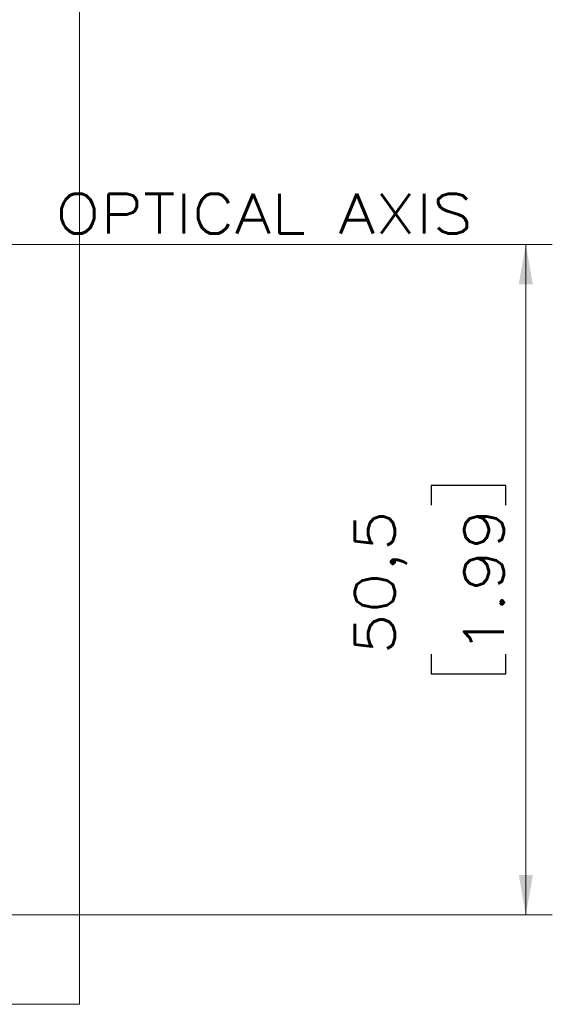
# Model space of a CAD drawing. Header units: millimetres. Extents: x 4 to 836, y 5 to 589.
# Tile 68 of 145: x 544 to 584, y 240 to 314. Entities that reach past the tile are written whole.
import ezdxf

# ---------------------------------------------------------------- set-up
doc = ezdxf.new("R2010")
doc.units = ezdxf.units.MM
doc.layers.add('1', color=7, linetype='Continuous', true_color=0xffffff)
doc.styles.add('ideas_simplex', font='simplex.shx')
doc.dimstyles.get("Standard").update_dxf_attribs({"dimtxt": 0.18, "dimasz": 0.18, "dimexe": 0.18, "dimexo": 0.0625, "dimgap": 0.09, "dimtad": 0, "dimtih": 1, "dimtoh": 1, "dimdec": 4, "dimzin": 0, "dimdsep": 46, "dimtxsty": 'Standard', "dimcen": 0.09, "dimadec": 0, "dimazin": 0, "dimtfac": 1, "dimtdec": 4, "dimtofl": 0, "dimtmove": 0, "dimatfit": 3, "dimfxl": 1, "dimtolj": 1, "dimtzin": 0, "dimarcsym": 0})

# ---------------------------------------------------------------- blocks, each defined once
blk = doc.blocks.new('_U2')
at = {"layer": '1', "color": 152, "lineweight": 13}
for p, q in [((528.608264, 297), (584.408263, 297)), ((528.608264, 246.499924), (584.408263, 246.499924))]:
    blk.add_line(p, q, dxfattribs=at)
at = {"layer": '1', "color": 27, "lineweight": 13}
blk.add_line((582.408263, 246.499924), (582.408263, 297), dxfattribs=at)
at = {"layer": '1', "color": 87, "lineweight": 25}
for p, q in [((580.908263, 278.852462), (575.283263, 278.852462)), ((575.283263, 278.852462), (575.283263, 277.352462)), ((580.908263, 277.352462), (580.908263, 278.852462)), ((575.283263, 266.147462), (575.283263, 264.647462)), ((580.908263, 264.647462), (580.908263, 266.147462)), ((575.283263, 264.647462), (580.908263, 264.647462))]:
    blk.add_line(p, q, dxfattribs=at)
at = {"layer": '1', "color": 27, "lineweight": 18}
for points in [[(582.408263, 297), (582.937244, 294.000002), (581.879282, 293.999998)], [(582.408263, 246.499924), (581.879282, 249.499922), (582.937244, 249.499926)]]:
    blk.add_solid(points, dxfattribs=at)
at = {"layer": '1', "color": 87, "linetype": 'Continuous', "lineweight": 25, "char_height": 3, "attachment_point": 7, "rotation": 90, "line_spacing_factor": 1.204819, "style": 'ideas_simplex'}
for s, insert in [('\\W1.2097;50,5', (573.442263, 266.094962)), ('\\W1.2280;1.99', (580.754763, 266.094962))]:
    blk.add_mtext(s, dxfattribs=dict(at, insert=insert))

msp = doc.modelspace()

# ---------------------------------------------------------------- linework, layer by layer
at = {"layer": '1', "color": 251, "linetype": 'Continuous', "lineweight": 18}
for p in [(548.758, 354.225), (445.362, 239.775)]:
    msp.add_line(p, (548.758, 239.775), dxfattribs=at)

# ---------------------------------------------------------------- texts
at = {"layer": '1', "color": 87, "linetype": 'Continuous', "lineweight": 25, "insert": (546.96, 297.814), "char_height": 3, "attachment_point": 7, "line_spacing_factor": 1.204819, "style": 'ideas_simplex'}
msp.add_mtext('\\W1.1936;OPTICAL AXIS', dxfattribs=at)

# ---------------------------------------------------------------- dimensions: what is measured, and where the dimension line sits
at = {"layer": '1', "color": 87, "linetype": 'Continuous', "lineweight": 25}
dim = msp.add_linear_dim(base=(582.408, 297), p1=(516.132, 246.5), p2=(526.108, 297), angle=90, text='\\C87;50,5\\P[\\C87;\\H3.00;\\Fsimplex.shx;1.99\\Fsimplex.shx;\\H3.00;\\C87; ]', dimstyle='Standard', override={"dimtxt": 3, "dimasz": 3, "dimexe": 2, "dimexo": 2.5, "dimgap": 1.5, "dimtad": 1, "dimtih": 0, "dimtoh": 0, "dimdec": 2, "dimlfac": 1, "dimzin": 8, "dimdsep": 44, "dimlunit": 2, "dimpost": '', "dimtxsty": 'ideas_simplex', "dimsah": 1, "dimse1": 0, "dimse2": 0, "dimsd1": 0, "dimsd2": 0, "dimclrd": 27, "dimclre": 152, "dimclrt": 87, "dimtol": 0, "dimtm": -0.1, "dimtfac": 0.5, "dimtdec": 2, "dimtofl": 1, "dimtmove": 0, "dimtzin": 8, "dimlwd": 13, "dimlwe": 13}, dxfattribs=at)
dim.commit()
dim.dimension.update_dxf_attribs({"geometry": '_U2', "text_midpoint": (582.408, 271.75), "dimtype": 160})

doc.saveas('drawing.dxf')
